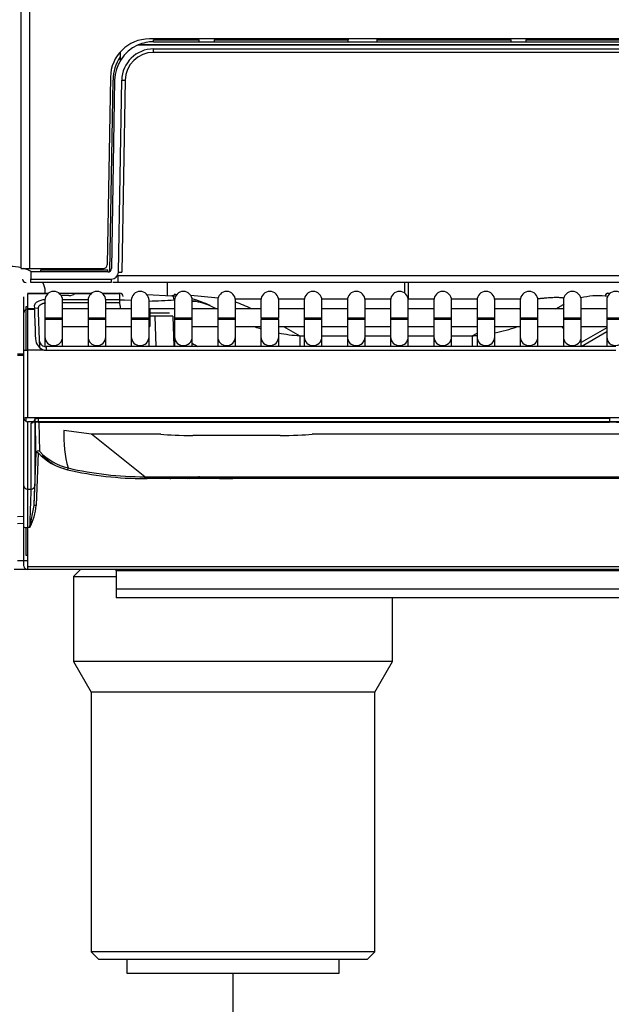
# Model space of a CAD drawing. Header units: millimetres. Extents: x 0 to 287, y 0 to 200.
# Tile 18 of 54: x 48 to 56, y 122 to 136. Entities that reach past the tile are written whole.
import ezdxf
from ezdxf.enums import TextEntityAlignment as Align

# ---------------------------------------------------------------- set-up
doc = ezdxf.new("R2010")
doc.units = ezdxf.units.MM
doc.layers.add('130.191_BW4C_CTM', color=7, linetype='Continuous')
doc.layers.add('Défaut', color=7, linetype='Continuous')
doc.styles.add('SEACAD_Arial', font='arial.ttf')
doc.dimstyles.new('ISO', dxfattribs={"dimtxt": 3, "dimasz": 3, "dimexe": 1.5, "dimexo": 0, "dimgap": 1.5, "dimtad": 1, "dimdec": 0, "dimlfac": 10, "dimtxsty": 'SEACAD_Arial', "dimblk1": '_SE_FILLED', "dimblk2": '_SE_FILLED', "dimsah": 1, "dimcen": 1.5, "dimazin": 0, "dimtfac": 1, "dimtdec": 3, "dimtmove": 0, "dimatfit": 3, "dimfxl": 1, "dimtolj": 1, "dimarcsym": 0})

# ---------------------------------------------------------------- blocks, each defined once
blk = doc.blocks.new('SE')
at = {"layer": '130.191_BW4C_CTM', "color": 7, "linetype": 'Continuous'}
for p, q in [((47.818, 132.603), (47.818, 149.183)), ((47.938, 149.183), (47.938, 132.603)), ((68.847, 135.843), (49.628, 135.843)), ((49.688, 135.832), (50.333, 135.832)), ((49.688, 135.803), (49.688, 135.832)), ((50.333, 135.803), (50.333, 135.832)), ((50.542, 135.832), (52.431, 135.832)), ((50.542, 135.832), (50.542, 135.803)), ((52.431, 135.825), (52.43, 135.803)), ((52.844, 135.832), (54.733, 135.832)), ((52.845, 135.803), (52.844, 135.825)), ((54.733, 135.803), (54.733, 135.832)), ((54.942, 135.832), (56.831, 135.832)), ((54.942, 135.832), (54.942, 135.803)), ((69.016, 135.753), (49.459, 135.753)), ((69.005, 135.758), (49.47, 135.758)), ((49.688, 135.803), (68.787, 135.803)), ((49.688, 135.702), (68.787, 135.702)), ((49.688, 135.653), (49.688, 135.702)), ((49.216, 135.657), (49.215, 135.588)), ((49.215, 135.588), (49.215, 135.533)), ((68.787, 135.653), (49.688, 135.653)), ((49.078, 135.303), (49.032, 132.652)), ((49.07, 132.562), (49.116, 135.263)), ((49.138, 135.263), (49.092, 132.602)), ((49.191, 132.551), (49.238, 135.26)), ((49.288, 135.26), (49.241, 132.55)), ((47.818, 132.603), (47.938, 132.603)), ((47.938, 132.603), (48.982, 132.603)), ((49.042, 132.553), (47.955, 132.553)), ((47.955, 132.553), (47.957, 132.452)), ((48.098, 132.583), (49.042, 132.583)), ((48.098, 132.553), (48.098, 132.583)), ((48.789, 132.583), (48.789, 132.603)), ((49.042, 132.553), (49.042, 132.583)), ((49.188, 132.501), (69.287, 132.501)), ((49.188, 132.403), (49.188, 132.501)), ((47.957, 132.452), (49.091, 132.452)), ((47.957, 132.403), (47.957, 132.452)), ((49.091, 132.403), (47.957, 132.403)), ((49.091, 132.452), (49.091, 132.403)), ((49.188, 132.403), (49.112, 132.403)), ((69.287, 132.403), (49.188, 132.403)), ((49.883, 132.22), (49.883, 132.403)), ((53.233, 132.253), (53.233, 132.403)), ((53.283, 132.403), (53.283, 132.169)), ((47.858, 132.199), (47.858, 132.203)), ((47.858, 131.989), (47.858, 132.199)), ((47.908, 132.253), (48.202, 132.253)), ((48.194, 132.246), (47.908, 132.246)), ((47.908, 132.246), (47.908, 132.035)), ((48.158, 132.246), (48.158, 132.277)), ((48.353, 132.253), (48.494, 132.253)), ((48.493, 132.221), (48.383, 132.221)), ((48.494, 132.253), (48.574, 132.253)), ((48.804, 132.246), (48.572, 132.246)), ((48.574, 132.253), (48.813, 132.253)), ((48.963, 132.253), (49.21, 132.253)), ((49.21, 132.246), (48.972, 132.246)), ((49.213, 132.165), (49.21, 132.246)), ((49.592, 132.235), (49.946, 132.216)), ((56.093, 132.253), (56.133, 132.253)), ((47.887, 131.449), (47.887, 132.067)), ((47.887, 132.067), (47.908, 132.064)), ((48.009, 132.035), (48.007, 132.084)), ((48.153, 132.153), (48.153, 131.903)), ((48.402, 132.165), (48.763, 132.165)), ((48.403, 131.903), (48.403, 132.153)), ((48.763, 132.118), (48.403, 132.118)), ((48.763, 132.153), (48.763, 131.903)), ((49.012, 132.165), (49.213, 132.165)), ((49.013, 131.903), (49.013, 132.153)), ((49.213, 132.118), (49.013, 132.118)), ((49.213, 132.118), (49.213, 132.165)), ((49.214, 132.073), (49.213, 132.118)), ((49.373, 132.148), (49.279, 132.153)), ((49.373, 132.153), (49.373, 131.903)), ((49.623, 131.903), (49.623, 132.153)), ((49.983, 132.153), (49.983, 131.903)), ((50.233, 131.903), (50.233, 132.153)), ((50.287, 132.136), (50.233, 132.136)), ((50.593, 132.153), (50.593, 131.903)), ((51.204, 132.169), (50.842, 132.169)), ((50.843, 131.903), (50.843, 132.153)), ((51.203, 132.153), (51.203, 131.903)), ((51.814, 132.169), (51.452, 132.169)), ((51.453, 131.903), (51.453, 132.153)), ((51.813, 132.153), (51.813, 131.903)), ((52.424, 132.169), (52.062, 132.169)), ((52.063, 131.903), (52.063, 132.153)), ((52.423, 132.153), (52.423, 131.903)), ((53.034, 132.169), (52.672, 132.169)), ((52.673, 131.903), (52.673, 132.153)), ((53.033, 132.153), (53.033, 131.903)), ((53.644, 132.169), (53.282, 132.169)), ((53.283, 131.903), (53.283, 132.153)), ((53.643, 132.153), (53.643, 131.903)), ((54.254, 132.169), (53.892, 132.169)), ((53.893, 131.903), (53.893, 132.153)), ((54.253, 132.153), (54.253, 131.903)), ((54.864, 132.169), (54.502, 132.169)), ((54.503, 131.903), (54.503, 132.153)), ((54.863, 132.153), (54.863, 131.903)), ((55.113, 131.903), (55.113, 132.153)), ((55.367, 132.033), (55.473, 132.094)), ((55.473, 132.153), (55.473, 131.903)), ((55.723, 131.903), (55.723, 132.153)), ((56.083, 132.153), (56.083, 131.903)), ((47.858, 131.978), (47.858, 131.989)), ((47.858, 131.452), (47.858, 131.978)), ((47.908, 132.035), (48.009, 132.035)), ((47.908, 132.028), (48.01, 132.028)), ((47.908, 132.028), (47.908, 131.449)), ((48.009, 132.048), (48.057, 132.041)), ((48.057, 132.039), (48.059, 131.991)), ((48.059, 131.991), (48.059, 131.98)), ((48.059, 131.98), (48.073, 131.597)), ((48.763, 132.033), (48.403, 132.033)), ((49.373, 132.033), (49.013, 132.033)), ((49.633, 132.033), (49.623, 132.033)), ((49.633, 132.033), (49.633, 131.783)), ((49.983, 132.033), (49.633, 132.033)), ((49.633, 131.978), (49.709, 131.978)), ((49.709, 131.928), (49.633, 131.928)), ((49.709, 131.978), (49.91, 131.978)), ((49.71, 131.978), (49.709, 131.978)), ((49.724, 131.499), (49.709, 131.928)), ((49.96, 131.93), (49.975, 131.499)), ((50.593, 132.033), (50.233, 132.033)), ((51.203, 132.033), (50.843, 132.033)), ((51.813, 132.033), (51.453, 132.033)), ((52.423, 132.033), (52.063, 132.033)), ((53.033, 132.033), (52.673, 132.033)), ((53.643, 132.033), (53.283, 132.033)), ((54.253, 132.033), (53.893, 132.033)), ((54.863, 132.033), (54.503, 132.033)), ((54.846, 132.033), (54.863, 132.043)), ((55.473, 132.033), (55.113, 132.033)), ((55.758, 132.033), (55.723, 132.033)), ((56.083, 132.033), (55.758, 132.033)), ((48.403, 131.903), (48.153, 131.903)), ((48.153, 131.903), (48.153, 131.883)), ((48.403, 131.883), (48.153, 131.883)), ((48.153, 131.883), (48.153, 131.637)), ((48.403, 131.883), (48.403, 131.903)), ((48.403, 131.637), (48.403, 131.883)), ((48.403, 131.783), (48.763, 131.783)), ((49.013, 131.903), (48.763, 131.903)), ((48.763, 131.903), (48.763, 131.883)), ((49.013, 131.883), (48.763, 131.883)), ((48.763, 131.883), (48.763, 131.637)), ((49.013, 131.883), (49.013, 131.903)), ((49.013, 131.637), (49.013, 131.883)), ((49.013, 131.783), (49.373, 131.783)), ((49.623, 131.903), (49.373, 131.903)), ((49.373, 131.903), (49.373, 131.883)), ((49.623, 131.883), (49.373, 131.883)), ((49.373, 131.883), (49.373, 131.637)), ((49.623, 131.883), (49.623, 131.903)), ((49.623, 131.637), (49.623, 131.883)), ((49.623, 131.783), (49.633, 131.783)), ((49.965, 131.783), (49.983, 131.783)), ((50.233, 131.903), (49.983, 131.903)), ((49.983, 131.903), (49.983, 131.883)), ((50.233, 131.883), (49.983, 131.883)), ((49.983, 131.883), (49.983, 131.637)), ((50.233, 131.883), (50.233, 131.903)), ((50.233, 131.637), (50.233, 131.883)), ((50.233, 131.783), (50.593, 131.783)), ((50.843, 131.903), (50.593, 131.903)), ((50.593, 131.903), (50.593, 131.883)), ((50.843, 131.883), (50.593, 131.883)), ((50.593, 131.883), (50.593, 131.637)), ((50.843, 131.883), (50.843, 131.903)), ((50.843, 131.637), (50.843, 131.883)), ((50.843, 131.783), (51.203, 131.783)), ((51.453, 131.903), (51.203, 131.903)), ((51.453, 131.883), (51.203, 131.883)), ((51.203, 131.883), (51.203, 131.637)), ((51.453, 131.637), (51.453, 131.883)), ((51.453, 131.783), (51.813, 131.783)), ((51.523, 131.783), (51.75, 131.652)), ((52.063, 131.903), (51.813, 131.903)), ((51.813, 131.903), (51.813, 131.883)), ((52.063, 131.883), (51.813, 131.883)), ((51.813, 131.883), (51.813, 131.637)), ((52.063, 131.883), (52.063, 131.903)), ((52.063, 131.637), (52.063, 131.883)), ((52.063, 131.783), (52.423, 131.783)), ((52.673, 131.903), (52.423, 131.903)), ((52.423, 131.903), (52.423, 131.883)), ((52.673, 131.883), (52.423, 131.883)), ((52.423, 131.883), (52.423, 131.637)), ((52.673, 131.883), (52.673, 131.903)), ((52.673, 131.637), (52.673, 131.883)), ((52.673, 131.783), (53.033, 131.783)), ((53.283, 131.903), (53.033, 131.903)), ((53.033, 131.903), (53.033, 131.883)), ((53.283, 131.883), (53.033, 131.883)), ((53.033, 131.883), (53.033, 131.637)), ((53.283, 131.883), (53.283, 131.903)), ((53.283, 131.637), (53.283, 131.883)), ((53.283, 131.783), (53.643, 131.783)), ((53.893, 131.903), (53.643, 131.903)), ((53.643, 131.903), (53.643, 131.883)), ((53.893, 131.883), (53.643, 131.883)), ((53.643, 131.883), (53.643, 131.637)), ((53.893, 131.883), (53.893, 131.903)), ((53.893, 131.637), (53.893, 131.883)), ((53.893, 131.783), (54.253, 131.783)), ((54.503, 131.903), (54.253, 131.903)), ((54.253, 131.903), (54.253, 131.883)), ((54.503, 131.883), (54.253, 131.883)), ((54.253, 131.883), (54.253, 131.637)), ((54.503, 131.883), (54.503, 131.903)), ((54.503, 131.637), (54.503, 131.883)), ((54.503, 131.783), (54.863, 131.783)), ((55.113, 131.903), (54.863, 131.903)), ((54.863, 131.903), (54.863, 131.883)), ((55.113, 131.883), (54.863, 131.883)), ((54.863, 131.883), (54.863, 131.637)), ((55.113, 131.883), (55.113, 131.903)), ((55.113, 131.637), (55.113, 131.883)), ((55.113, 131.783), (55.473, 131.783)), ((55.723, 131.903), (55.473, 131.903)), ((55.473, 131.903), (55.473, 131.883)), ((55.723, 131.883), (55.473, 131.883)), ((55.473, 131.883), (55.473, 131.637)), ((55.723, 131.883), (55.723, 131.903)), ((55.723, 131.637), (55.723, 131.883)), ((55.723, 131.783), (55.758, 131.783)), ((55.758, 131.783), (56.083, 131.783)), ((56.333, 131.903), (56.083, 131.903)), ((56.083, 131.903), (56.083, 131.883)), ((56.333, 131.883), (56.083, 131.883)), ((56.083, 131.883), (56.083, 131.637)), ((48.153, 131.637), (48.153, 131.5)), ((48.403, 131.499), (48.403, 131.637)), ((48.763, 131.637), (48.763, 131.499)), ((49.013, 131.499), (49.013, 131.637)), ((49.373, 131.637), (49.373, 131.499)), ((49.623, 131.499), (49.623, 131.637)), ((49.97, 131.644), (49.983, 131.636)), ((49.983, 131.637), (49.983, 131.499)), ((50.233, 131.499), (50.233, 131.637)), ((50.593, 131.637), (50.593, 131.499)), ((50.843, 131.499), (50.843, 131.637)), ((51.203, 131.637), (51.203, 131.499)), ((51.453, 131.499), (51.453, 131.637)), ((51.75, 131.652), (51.813, 131.652)), ((51.75, 131.652), (51.75, 131.499)), ((51.813, 131.637), (51.813, 131.499)), ((52.063, 131.652), (52.423, 131.652)), ((52.063, 131.499), (52.063, 131.637)), ((52.423, 131.637), (52.423, 131.499)), ((52.673, 131.652), (53.033, 131.652)), ((52.673, 131.499), (52.673, 131.637)), ((53.033, 131.637), (53.033, 131.499)), ((53.283, 131.652), (53.643, 131.652)), ((53.283, 131.499), (53.283, 131.637)), ((53.643, 131.637), (53.643, 131.499)), ((53.893, 131.652), (54.186, 131.652)), ((53.893, 131.499), (53.893, 131.637)), ((54.186, 131.652), (54.253, 131.691)), ((54.186, 131.652), (54.186, 131.499)), ((54.253, 131.637), (54.253, 131.499)), ((54.503, 131.499), (54.503, 131.637)), ((54.863, 131.637), (54.863, 131.499)), ((55.113, 131.499), (55.113, 131.637)), ((55.473, 131.637), (55.473, 131.499)), ((56.083, 131.764), (55.723, 131.556)), ((55.723, 131.503), (56.083, 131.711)), ((55.723, 131.499), (55.723, 131.637)), ((56.083, 131.637), (56.083, 131.499)), ((48.073, 131.597), (48.077, 131.489)), ((48.173, 131.499), (48.173, 131.446)), ((56.21, 131.499), (48.173, 131.499)), ((47.858, 131.393), (47.768, 131.393)), ((47.768, 131.379), (47.858, 131.379)), ((47.858, 130.489), (47.858, 131.452)), ((48.144, 131.449), (47.908, 131.449)), ((47.908, 131.449), (47.908, 130.495)), ((56.21, 131.446), (48.173, 131.446)), ((47.858, 129.535), (47.858, 130.489)), ((47.858, 130.489), (47.858, 130.489)), ((47.887, 130.443), (47.887, 130.494)), ((70.608, 130.495), (47.908, 130.495)), ((70.608, 130.439), (47.908, 130.439)), ((47.908, 130.439), (47.908, 129.486)), ((47.96, 129.486), (47.96, 130.42)), ((48.01, 130.495), (48.01, 130.468)), ((48.01, 130.468), (48.01, 130.439)), ((48.01, 130.431), (48.01, 129.534)), ((48.06, 130.485), (48.061, 130.495)), ((56.122, 130.485), (48.06, 130.485)), ((48.06, 130.485), (48.06, 130.439)), ((48.06, 130.433), (56.122, 130.433)), ((48.06, 130.433), (48.06, 130.432)), ((48.06, 130.432), (56.122, 130.432)), ((48.07, 130.433), (48.079, 130.018)), ((56.122, 130.485), (56.122, 130.439)), ((56.122, 130.433), (56.122, 130.432)), ((48.811, 130.263), (48.421, 130.317)), ((49.789, 130.263), (48.811, 130.263)), ((49.562, 129.662), (48.811, 130.263)), ((66.589, 130.263), (51.926, 130.263)), ((51.476, 130.244), (50.24, 130.244)), ((48.002, 129.254), (48.028, 129.998)), ((48.058, 130.001), (48.032, 129.257)), ((49.562, 129.662), (68.953, 129.662)), ((49.562, 129.636), (49.562, 129.662)), ((68.953, 129.636), (49.562, 129.636)), ((50.331, 129.649), (50.33, 129.668)), ((47.858, 128.952), (47.858, 129.535)), ((47.908, 129.486), (47.96, 129.486)), ((47.908, 129.486), (47.908, 128.946)), ((47.941, 128.946), (48.002, 129.254)), ((47.768, 129.103), (47.858, 129.105)), ((47.768, 129.003), (47.858, 129.005)), ((47.858, 128.403), (47.858, 128.952)), ((47.887, 128.548), (47.887, 128.946)), ((47.941, 128.946), (47.908, 128.946)), ((47.908, 128.946), (47.908, 128.398)), ((47.908, 128.473), (47.768, 128.473)), ((47.908, 128.552), (47.887, 128.548)), ((47.908, 128.353), (47.718, 128.353)), ((47.908, 128.398), (47.908, 128.397)), ((47.908, 128.397), (70.608, 128.397)), ((47.908, 128.397), (47.908, 128.353)), ((70.608, 128.353), (47.908, 128.353)), ((48.658, 128.353), (48.558, 128.253)), ((49.158, 128.333), (49.158, 128.353)), ((49.158, 128.333), (49.158, 128.073)), ((69.358, 128.333), (49.158, 128.333)), ((52.978, 128.333), (52.958, 128.353)), ((53.633, 128.333), (53.633, 128.353)), ((54.233, 128.333), (54.233, 128.353)), ((48.558, 128.253), (49.158, 128.253)), ((48.558, 128.253), (48.558, 127.053)), ((49.158, 128.073), (49.158, 127.953)), ((69.358, 128.073), (49.158, 128.073)), ((69.358, 127.953), (49.158, 127.953)), ((53.058, 127.053), (53.058, 127.953)), ((53.058, 127.053), (48.558, 127.053)), ((48.558, 127.053), (48.808, 126.62)), ((52.808, 126.62), (53.058, 127.053)), ((52.808, 126.62), (48.808, 126.62)), ((48.808, 126.62), (48.808, 122.953)), ((52.808, 122.953), (52.808, 126.62)), ((52.808, 122.953), (48.808, 122.953)), ((48.808, 122.953), (48.908, 122.853)), ((52.708, 122.853), (52.808, 122.953)), ((48.908, 122.853), (52.708, 122.853)), ((49.308, 122.853), (49.308, 122.653)), ((52.308, 122.653), (52.308, 122.853)), ((49.308, 122.653), (52.308, 122.653))]:
    blk.add_line(p, q, dxfattribs=at)
for centre, radius, start, end in [((49.628, 135.293), 0.55, 90, 179), ((54.159, 135.733), 1.73, 176.702, 176.9539), ((51.117, 135.733), 1.73, 3.0461, 3.298), ((49.688, 135.253), 0.55, 114.6363, 179), ((49.688, 135.252), 0.45, 90, 179), ((49.688, 135.253), 0.55, 113.3466, 114.6363), ((49.688, 135.253), 0.55, 90, 113.3466), ((49.71, 135.259), 0.595, 146.3339, 179.6198), ((49.688, 135.253), 0.4, 90, 179), ((48.982, 132.653), 0.05, 270, 359), ((49.042, 132.603), 0.05, 270, 359), ((49.091, 132.552), 0.1, 270, 359), ((47.887, 132.453), 0.05, 181, 270), ((48.278, 132.153), 0.125, 0, 180), ((48.888, 132.153), 0.125, 0, 180), ((49.21, 132.203), 0.05, 2.0076, 90), ((49.498, 132.153), 0.125, 0, 180), ((49.874, 130.821), 1.397, 84.8768, 87.0259), ((49.343, 120.559), 11.692, 86.7129, 86.8779), ((50.108, 132.153), 0.125, 0, 180), ((49.343, 120.559), 11.692, 83.8292, 85.7334), ((50.718, 132.153), 0.125, 0, 180), ((51.328, 132.153), 0.125, 0, 180), ((51.938, 132.153), 0.125, 0, 180), ((52.548, 132.153), 0.125, 0, 180), ((53.158, 132.153), 0.125, 0, 180), ((53.768, 132.153), 0.125, 0, 180), ((54.378, 132.153), 0.125, 0, 180), ((54.988, 132.153), 0.125, 0, 180), ((55.598, 132.153), 0.125, 0, 180), ((55.967, 131.153), 1.064, 84.9828, 103.5785), ((42.757, -33.735), 166.479, 85.4045, 85.41664), ((56.208, 132.153), 0.125, 0, 180), ((49.211, 130.855), 1.3, 87, 90), ((49.364, 132.078), 0.15, 182.0076, 197.4576), ((49.028, 149.021), 16.889, 272.0108, 273.2266), ((49.874, 130.821), 1.397, 64.0795, 75.1639), ((50.056, 131.074), 1.088, 61.52, 80.5084), ((49.873, 129.502), 2.8, 64.6567, 69.7293), ((47.908, 131.978), 0.05, 90, 180), ((-15.426, 129.804), 63.475, 1.6283, 2.00832), ((49.862, 127.967), 3.964, 88.5936, 92.209), ((55.758, 131.908), 0.125, 90, 106.2602), ((51.942, 134.26), 2.615, 251.6967, 253.5735), ((53.995, 134.256), 2.611, 281.2825, 288.305), ((55.758, 131.908), 0.125, 253.7398, 270), ((51.942, 134.26), 2.615, 259.1554, 265.7925), ((53.995, 134.256), 2.611, 274.1844, 275.6729), ((48.188, 131.609), 0.165, 180.4737, 254.6487), ((48.178, 131.602), 0.106, 182.6575, 256.5765), ((-11.558, 128.906), 59.596, 1.47523, 1.50354), ((-11.558, 128.906), 59.596, 1.04997, 1.46682), ((56.064, 127.025), 3.408, 84.6188, 89.0207), ((50.081, 130.235), 1.662, 177.1835, 195.6804), ((48.662, 130.567), 0.828, 223.1357, 256.9133), ((48.662, 130.564), 0.798, 223.1218, 256.897), ((48.661, 130.539), 0.798, 228.5069, 241.281), ((48.661, 130.539), 0.798, 251.6998, 257.1963), ((49.565, 134.461), 4.825, 256.9389, 269.9733), ((49.564, 134.449), 4.787, 256.926, 269.9826), ((49.597, 134.652), 5.016, 269.6047, 269.9836), ((50.319, 129.921), 0.491, 211.9233, 215.6224), ((50.32, 129.919), 0.491, 212.5994, 216.2623), ((78.889, 1055.689), 926.48, 268.233584, 268.262612), ((68.406, 449.086), 319.942, 266.79984, 266.82553), ((10.989, 130.457), 36.983, 357.6577, 358.4945), ((47.112, 129.355), 0.925, 333.745, 353.9108), ((47.908, 128.403), 0.05, 182.0076, 270)]:
    blk.add_arc(centre, radius, start, end, dxfattribs=at)
for centre, major_axis, ratio, start_param, end_param in [((49.238, 135.261), (0.05, -0.0009), 0.013088, 4.712617, 6.283185), ((47.658, 132.277), (0.5, 0), 0.707107, 1.245067, 1.570796), ((47.658, 132.277), (0.5, 0), 0.707107, 0.895927, 1.173758), ((49.191, 132.551), (0.05, -0.0009), 0.013088, 4.712617, 6.283185), ((47.658, 132.277), (0.5, 0), 0.707107, 0, 0.364546), ((48.494, 132.252), (0.0801, 0.0003), 0.38754, 4.6993, 6.062541), ((50.019, 133.614), (-0.073, -1.398), 0.142587, 0, 0.165291), ((49.941, 132.117), (0.0052, 0.0999), 0.40029, 5.168425, 6.283185), ((56.093, 132.153), (0, 0.1), 0.416112, 0, 0.935927), ((48.208, 132.084), (0.2, -0.001), 0.403684, 1.849046, 3.158437), ((55.62, 131.486), (-0.3, 0.52), 0.008727, -1.042763, -0.968387), ((48.278, 131.637), (0.125, 0), 0.984808, 3.141593, 6.283185), ((48.888, 131.637), (0.125, 0), 0.984808, 3.141593, 6.283185), ((49.498, 131.637), (0.125, 0), 0.984808, 3.141593, 6.283185), ((50.108, 131.637), (0.125, 0), 0.984808, 3.141593, 6.283185), ((50.718, 131.637), (0.125, 0), 0.984808, 3.141593, 6.283185), ((51.328, 131.637), (0.125, 0), 0.984808, 3.141593, 6.283185), ((51.938, 131.637), (0.125, 0), 0.984808, 3.141593, 6.283185), ((52.548, 131.637), (0.125, 0), 0.984808, 3.141593, 6.283185), ((53.158, 131.637), (0.125, 0), 0.984808, 3.141593, 6.283185), ((53.768, 131.637), (0.125, 0), 0.984808, 3.141593, 6.283185), ((54.378, 131.637), (0.125, 0), 0.984808, 3.141593, 6.283185), ((54.988, 131.637), (0.125, 0), 0.984808, 3.141593, 6.283185), ((55.598, 131.637), (0.125, 0), 0.984808, 3.141593, 6.283185), ((56.208, 131.637), (-0.125, 0), 0.984808, 0, 3.141593), ((48.173, 131.606), (0.003, -0.109), 0.91562, 6.061615, 6.253695), ((51.296, 133.24), (2.129, -1.287), 0.803689, 4.698724, 4.735842), ((47.908, 131.452), (-0.05, 0), 0.052336, 0, 1.570796), ((48.173, 131.604), (0.005, -0.157), 0.952321, 6.062478, 6.254557), ((47.908, 130.489), (0.05, 0), 0.123749, 1.570796, 3.141593), ((47.908, 130.489), (-0.05, 0), 0.992546, 0, 1.570796), ((48.06, 130.42), (-0.1, 0), 0.123668, 4.706097, 6.283089), ((47.96, 130.47), (0.05, 0), 0.992546, 4.712389, 5.311007), ((47.96, 130.47), (0.05, 0), 0.992546, 5.606408, 6.247499), ((56.384, 130.721), (-0.012, -0.355), 0.986143, 5.406607, 5.471694), ((50.244, 130.298), (-0.6, 0), 0.089045, 0.71088, 1.563418), ((51.471, 130.298), (0.6, 0), 0.089045, 4.719767, 5.572305), ((48.058, 129.997), (-0.03, -0.0006), 0.996897, 3.882138, 6.227923), ((48.058, 129.997), (-0.03, 0.001), 0.121796, 4.71664, 6.278804), ((48.474, 129.757), (0.0068, 0.0292), 0.027683, 0.077528, 1.451786), ((49.797, 129.969), (0.002, 0.5), 0.034899, -4.052254, -3.983283), ((50.331, 129.887), (-0.3, -0.011), 0.999678, 0.814137, 0.960541), ((50.331, 129.899), (-0.3, -0.011), 0.999601, 0.876954, 1.038871), ((47.908, 129.535), (0.05, 0), 0.992546, 3.141593, 4.712389), ((47.96, 129.535), (0.05, 0), 0.992546, 4.712389, 6.247499), ((47.986, 128.869), (0.024, 0.67), 0.004346, -0.956973, -0.122019), ((48.032, 129.253), (-0.03, 0.001), 0.121796, 4.71664, 6.278804), ((47.908, 128.952), (0.05, 0), 0.121869, 3.141593, 4.712389)]:
    blk.add_ellipse(centre, major_axis=major_axis, ratio=ratio, start_param=start_param, end_param=end_param, dxfattribs=at)
for points, knots in [([(55.482, 132.182), (55.478, 132.183), (55.469, 132.185), (55.451, 132.188), (55.425, 132.19), (55.395, 132.191), (55.361, 132.191), (55.323, 132.19), (55.282, 132.188), (55.237, 132.185), (55.188, 132.18), (55.145, 132.176), (55.118, 132.173), (55.108, 132.172)], [0.6571638, 0.6571638, 0.6571638, 0.6571638, 0.6769719, 0.708953, 0.7388133, 0.767325, 0.795372, 0.8238814, 0.8537371, 0.8857117, 0.9204367, 0.9584065, 0.9796872, 0.9796872, 0.9796872, 0.9796872]), ([(48.16, 132.115), (48.16, 132.115), (48.156, 132.114), (48.149, 132.113), (48.138, 132.11), (48.127, 132.107), (48.118, 132.104), (48.108, 132.1), (48.098, 132.095), (48.089, 132.089), (48.079, 132.082), (48.07, 132.073), (48.063, 132.063), (48.058, 132.052), (48.058, 132.043), (48.057, 132.039)], [0.1831062, 0.1831062, 0.1831062, 0.1831062, 0.18391, 0.2312575, 0.279301, 0.3281094, 0.3777484, 0.4282802, 0.4797642, 0.5456919, 0.6198422, 0.7022969, 0.7931144, 0.892338, 1, 1, 1, 1]), ([(55.423, 132.065), (55.429, 132.069), (55.44, 132.076), (55.456, 132.085), (55.47, 132.095), (55.479, 132.101), (55.483, 132.105), (55.484, 132.105)], [0, 0, 0, 0, 0.0529612, 0.1039318, 0.1529221, 0.1999443, 0.2082568, 0.2082568, 0.2082568, 0.2082568]), ([(48.06, 130.485), (48.058, 130.485), (48.054, 130.485), (48.048, 130.484), (48.042, 130.483), (48.036, 130.482), (48.03, 130.481), (48.023, 130.479), (48.013, 130.475), (48.011, 130.471), (48.01, 130.468)], [0, 0, 0, 0, 0.074791, 0.15237, 0.232866, 0.316395, 0.40306, 0.492954, 0.659836, 1, 1, 1, 1]), ([(48.133, 129.941), (48.131, 129.942), (48.129, 129.944), (48.125, 129.948), (48.12, 129.952), (48.116, 129.955), (48.114, 129.957), (48.114, 129.957), (48.114, 129.957)], [0, 0, 0, 0, 0.126255, 0.25032, 0.499814, 0.748983, 0.875078, 1, 1, 1, 1]), ([(49.784, 129.66), (49.784, 129.654), (49.784, 129.648), (49.784, 129.639), (49.785, 129.637), (49.785, 129.635)], [0.21366679, 0.21366679, 0.21366679, 0.21366679, 0.25, 0.25, 0.26385814, 0.26385814, 0.26385814, 0.26385814])]:
    blk.add_open_spline(points, degree=3, knots=knots, dxfattribs=at)
blk = doc.blocks.new('DMBLK17')
at = {"layer": 'Défaut', "linetype": 'Continuous'}
for points in [[(33.838, 106.49), (33.838, 107.49), (30.838, 106.99)], [(84.618, 106.49), (87.618, 106.99), (84.618, 107.49)]]:
    blk.add_hatch(color=7, dxfattribs=at).paths.add_polyline_path(points)
at = {"layer": 'Défaut', "color": 7, "linetype": 'Continuous'}
for p, q in [((30.838, 132.403), (30.838, 105.49)), ((87.618, 128.508), (87.618, 105.49)), ((30.838, 106.99), (87.618, 106.99))]:
    blk.add_line(p, q, dxfattribs=at)
at = {"layer": 'Défaut', "color": 7, "linetype": 'Continuous', "style": 'SEACAD_Arial'}
blk.add_text('568', height=3, dxfattribs=at).set_placement((55.707, 110.74), align=Align.TOP_LEFT)
blk = doc.blocks.new('_SE_FILLED')
at = {"color": 0}
blk.add_line((0, 0), (-1, 0), dxfattribs=at)
blk.add_solid([(0, 0), (-1, -0.1665), (-1, 0.1665), (0, 0)], dxfattribs=at)
blk = doc.blocks.new('DMBLK18')
at = {"layer": 'Défaut', "linetype": 'Continuous'}
for points in [[(36.828, 115.501), (36.828, 116.501), (33.828, 116.001)], [(47.808, 115.501), (50.808, 116.001), (47.808, 116.501)]]:
    blk.add_hatch(color=7, dxfattribs=at).paths.add_polyline_path(points)
at = {"layer": 'Défaut', "color": 7, "linetype": 'Continuous'}
for p, q in [((33.828, 122.653), (33.828, 114.501)), ((50.808, 122.653), (50.808, 114.501)), ((33.828, 116.001), (50.808, 116.001))]:
    blk.add_line(p, q, dxfattribs=at)
at = {"layer": 'Défaut', "color": 7, "linetype": 'Continuous', "style": 'SEACAD_Arial'}
blk.add_text('170', height=3, dxfattribs=at).set_placement((38.796, 119.751), align=Align.TOP_LEFT)
blk = doc.blocks.new('DMBLK19')
at = {"layer": 'Défaut', "linetype": 'Continuous'}
for points in [[(53.808, 115.501), (53.808, 116.501), (50.808, 116.001)], [(64.708, 115.501), (67.708, 116.001), (64.708, 116.501)]]:
    blk.add_hatch(color=7, dxfattribs=at).paths.add_polyline_path(points)
at = {"layer": 'Défaut', "color": 7, "linetype": 'Continuous'}
for p, q in [((50.808, 122.653), (50.808, 114.501)), ((67.708, 122.653), (67.708, 114.501)), ((50.808, 116.001), (67.708, 116.001))]:
    blk.add_line(p, q, dxfattribs=at)
at = {"layer": 'Défaut', "color": 7, "linetype": 'Continuous', "style": 'SEACAD_Arial'}
blk.add_text('169', height=3, dxfattribs=at).set_placement((55.736, 119.751), align=Align.TOP_LEFT)

msp = doc.modelspace()

# ---------------------------------------------------------------- block references
at = {"layer": 'Défaut'}
msp.add_blockref('SE', (0, 0), dxfattribs=at)

# ---------------------------------------------------------------- dimensions: what is measured, and where the dimension line sits
at = {"layer": 'Défaut', "color": 7, "linetype": 'Continuous'}
dim = msp.add_linear_dim(base=(87.6183, 106.9901), p1=(30.8383, 132.403), p2=(87.6183, 128.508), text='\\A1;<>', dimstyle='ISO', dxfattribs=at)
dim.commit()
dim.dimension.update_dxf_attribs({"geometry": 'DMBLK17', "text_midpoint": (59.2283, 106.9901), "dimtype": 160})
dim = msp.add_linear_dim(base=(33.8278, 116.0006), p1=(33.8278, 122.653), p2=(50.8078, 122.653), angle=360, text='\\A1;<>', dimstyle='ISO', dxfattribs=at)
dim.commit()
dim.dimension.update_dxf_attribs({"geometry": 'DMBLK18', "text_midpoint": (42.3178, 116.0006), "dimtype": 161})
dim = msp.add_linear_dim(base=(50.8078, 116.0006), p1=(50.8078, 122.653), p2=(67.7078, 122.653), angle=0, text='\\A1;<>', dimstyle='ISO', override={"dimdec": 2}, dxfattribs=at)
dim.commit()
dim.dimension.update_dxf_attribs({"geometry": 'DMBLK19', "text_midpoint": (59.2578, 116.0006), "dimtype": 161})

doc.saveas('drawing.dxf')
